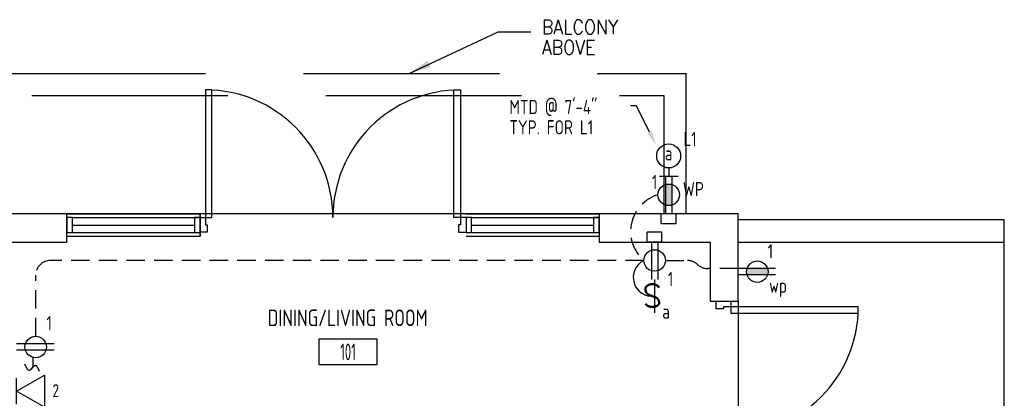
# Model space of a CAD drawing. Header units: inches. Extents: x 31163 to 32654, y 1540 to 4104.
# Tile 6 of 27: x 31812 to 32078, y 2268 to 2371. Entities that reach past the tile are written whole.
import ezdxf
from ezdxf import colors
from ezdxf.entities.mleader import LeaderData, LeaderLine
from ezdxf.enums import TextEntityAlignment as Align
from ezdxf.math import Vec2, Vec3

# ---------------------------------------------------------------- set-up
doc = ezdxf.new("R2010")
doc.units = ezdxf.units.IN
doc.header["$LTSCALE"] = 2
doc.header["$MEASUREMENT"] = 0
doc.linetypes.add('DASHED', pattern=[0.75, 0.5, -0.25])
doc.linetypes.add('HIDDEN', pattern=[0.375, 0.25, -0.125])
doc.layers.get('0').update_dxf_attribs({"color": 8, "linetype": 'CONTINUOUS'})
for name, color, linetype in [('a-door', 8, 'CONTINUOUS'), ('eeLight-LINE', 5, 'CONTINUOUS'), ('eeLightDist', 200, 'CONTINUOUS'), ('eeLightSwitches', 200, 'CONTINUOUS'), ('eeRecepDist', 120, 'CONTINUOUS'), ('eeRecepLINE', 120, 'HIDDEN'), ('eeTelDist', 5, 'CONTINUOUS'), ('G-SYMB', 1, 'CONTINUOUS'), ('roof', 8, 'DASHED'), ('TEXT', 2, 'CONTINUOUS'), ('Walls', 1, 'CONTINUOUS')]:
    doc.layers.add(name, color=color, linetype=linetype)
doc.styles.add('100-48', font='archstyl.shx', dxfattribs={"width": 0.9, "height": 4.8})
doc.styles.add('MED', font='archstyl.shx', dxfattribs={"width": 0.8, "height": 0.125})
doc.styles.get("Standard").update_dxf_attribs({"font": 'simplex.shx'})
doc.dimstyles.new('Copy of STANDARD', dxfattribs={"dimtxt": 8, "dimasz": 3, "dimexe": 3, "dimexo": 3, "dimgap": 3, "dimtad": 1, "dimrnd": 1, "dimzin": 3, "dimdsep": 46, "dimlunit": 4, "dimtxsty": 'Standard', "dimblk": 'ARCHTICK', "dimcen": 3, "dimdle": 3, "dimadec": 0, "dimazin": 0, "dimtfac": 1, "dimtix": 1, "dimtofl": 0, "dimtmove": 1, "dimatfit": 3, "dimfxl": 3, "dimtolj": 1, "dimtzin": 0, "dimlwd": -1, "dimlwe": -1, "dimarcsym": 0})

# ---------------------------------------------------------------- blocks, each defined once
blk = doc.blocks.new('RECEP-gf')
at = {"layer": 'eeRecepDist'}
blk.add_hatch(color=256, dxfattribs=at).paths.add_polyline_path([(137.8165, 590.8342, 0.073698), (137.8191, 590.8518, 0.073698), (137.8165, 590.8693), (137.7006, 590.8693, 0.073698), (137.698, 590.8518, 0.073698), (137.7006, 590.8342)])
at = {"layer": 'eeRecepDist', "linetype": 'Continuous'}
for p, q in [((137.6553, 590.8693), (137.8662, 590.8693)), ((137.6553, 590.8342), (137.8662, 590.8342))]:
    blk.add_line(p, q, dxfattribs=at)
blk.add_circle((137.7585, 590.8518), 0.0606, dxfattribs=at)
blk = doc.blocks.new('SP-SW')
at = {"layer": 'eeLightSwitches', "linetype": 'ByBlock'}
blk.add_line((0, 0), (0, 0.1873), dxfattribs=at)
blk.add_text('S', height=0.1272, dxfattribs=at).set_placement((-0.0418, 0.0268))
blk = doc.blocks.new('Recep-1')
at = {"layer": 'eeRecepDist', "linetype": 'Continuous'}
for p, q in [((0, 0.0176), (0.2108, 0.0176)), ((0, -0.0176), (0.2108, -0.0176))]:
    blk.add_line(p, q, dxfattribs=at)
blk.add_circle((0.1032, 0), 0.0606, dxfattribs=at)
blk = doc.blocks.new('TEL-OUT')
at = {"layer": 'eeTelDist', "linetype": 'ByBlock'}
for p, q in [((0, 0), (0.1574, 0.0909)), ((0.1574, 0.0909), (0.1574, -0.0909)), ((0.1574, -0.0909), (0, 0))]:
    blk.add_line(p, q, dxfattribs=at)
at = {"layer": 'eeTelDist'}
blk.add_line((0, -0.0725), (0, 0.0725), dxfattribs=at)
blk = doc.blocks.new('WALL-LGT')
at = {"layer": 'eeLightDist', "linetype": 'ByBlock'}
for p, q in [((-0.0525, 0), (0.0525, 0)), ((0, 0.0456), (0, 0))]:
    blk.add_line(p, q, dxfattribs=at)
blk.add_circle((0, 0.1131), 0.0675, dxfattribs=at)
blk = doc.blocks.new('CAJA 4X4 RECEPT')
at = {"layer": 'eeRecepDist', "color": 9}
for p, q in [((24134, 2831.23), (24130, 2831.23)), ((24130, 2828.61), (24130, 2831.23)), ((24134, 2828.61), (24134, 2831.23)), ((24130, 2828.61), (24134, 2828.61))]:
    blk.add_line(p, q, dxfattribs=at)
blk = doc.blocks.new('_ArchTick')
at = {"color": 0, "linetype": 'ByBlock', "const_width": 0.15}
blk.add_lwpolyline([(-0.5, -0.5), (0.5, 0.5)], dxfattribs=at)
blk = doc.blocks.new('*U5')
for points in [[(0, 0), (1.5, 0), (1.5, 2), (2, 2), (2, 4), (0, 4)], [(72, 0), (70.5, 0), (70.5, 2), (70, 2), (70, 4), (72, 4)]]:
    blk.add_lwpolyline(points)
for points in [[(3.25, 0), (3.25, -34.5), (1.5, -34.5), (1.5, 0)], [(68.75, 0), (68.75, -34.5), (70.5, -34.5), (70.5, 0)]]:
    blk.add_lwpolyline(points, close=True)
for centre, start, end in [((1.5, 0), 270, 0), ((70.5, 0), 180, 270)]:
    blk.add_arc(centre, 34.5, start, end)
blk = doc.blocks.new('AINC-ROOMID')
at = {"layer": 'G-SYMB'}
blk.add_lwpolyline([(-0.2473, -0.3519), (0.2533, -0.3519), (0.2533, -0.1607), (-0.2473, -0.1607)], close=True, dxfattribs=at)
at = {"layer": 'G-SYMB', "color": 4, "linetype": 'Continuous', "style": 'MED', "oblique": -180, "text_generation_flag": 6}
for tag, p in [('%%UROOM-ID', (0, 0.2093)), ('%%USPAN', (0, 0))]:
    blk.add_attdef(tag, text='', height=0.125, rotation=180, dxfattribs=at).set_placement(p, align=Align.MIDDLE)
at = {"layer": 'G-SYMB', "color": 4, "linetype": 'Continuous', "style": 'MED', "text_generation_flag": 6, "width": 0.75}
blk.add_attdef('R-NUM', text='', height=0.125, rotation=180, dxfattribs=at).set_placement((0.003, -0.2563), align=Align.MIDDLE)

msp = doc.modelspace()

# ---------------------------------------------------------------- linework, layer by layer
at = {"color": 1}
for p, q in [((31968.81231049, 2318.00256737), (31824.81231049, 2318.00256737)), ((32078.43731049, 2190.37756781), (32078.43731049, 2310.37756781)), ((32006.43731049, 2294.37756781), (32006.43731049, 2258.37756781))]:
    msp.add_line(p, q, dxfattribs=at)
at = {"layer": 'a-door'}
for p, q in [((31824.81231049, 2318.00256693), (31860.81231049, 2318.00256693)), ((31932.81231049, 2318.00256693), (31968.81231049, 2318.00256693)), ((31826.31231049, 2317.00256693), (31860.8123085, 2317.00256693)), ((31934.31231049, 2317.00256693), (31968.8123085, 2317.00256693)), ((31826.31231049, 2315.00256693), (31859.3123085, 2315.00256693)), ((31826.31231049, 2313.00256693), (31860.8123085, 2313.00256693)), ((31934.31231049, 2315.00256693), (31967.3123085, 2315.00256693)), ((31934.31231049, 2313.00256693), (31968.8123085, 2313.00256693)), ((31824.81231049, 2312.00256693), (31860.81231049, 2312.00256825)), ((31932.81231049, 2312.00256693), (31968.81231049, 2312.00256825))]:
    msp.add_line(p, q, dxfattribs=at)
for points in [[(31824.81231049, 2313.00256693), (31826.31231049, 2313.00256693), (31826.31231049, 2317.00256693), (31824.81231049, 2317.00256693)], [(31859.3123085, 2313.00256693), (31860.8123085, 2313.00256693), (31860.8123085, 2317.00256693), (31859.3123085, 2317.00256693)], [(31932.81231049, 2313.00256693), (31934.31231049, 2313.00256693), (31934.31231049, 2317.00256693), (31932.81231049, 2317.00256693)], [(31967.3123085, 2313.00256693), (31968.8123085, 2313.00256693), (31968.8123085, 2317.00256693), (31967.3123085, 2317.00256693)]]:
    msp.add_lwpolyline(points, close=True, dxfattribs=at)
at = {"layer": 'eeRecepDist', "ltscale": 2}
msp.add_arc((31983.14992694, 2300.83077975), 5.11205979, 116.0547450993, 277.4393483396, dxfattribs=at)
at = {"layer": 'eeRecepLINE', "ltscale": 10}
for p, q in [((31980.90455831, 2305.42332534), (31820.35293978, 2305.42332534)), ((31986.72006268, 2305.42277208), (31992.69003312, 2305.417756)), ((32006.43731049, 2303.2209038), (31998.19334929, 2303.2209038)), ((31816.35293978, 2284.91031956), (31816.35293978, 2301.42332534)), ((31815.65938182, 2276.62925638), (31815.66427513, 2279.0948209))]:
    msp.add_line(p, q, dxfattribs=at)
for centre, radius, start, end in [((31987.65969698, 2313.25386362), 10.341626, 106.5315415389, 229.2167786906), ((31820.35293978, 2301.42332534), 4, 90, 180), ((31992.68667225, 2301.41775741), 4, 46.501575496, 89.9518590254), ((31998.19334929, 2307.2209038), 4, 226.5015754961, 270)]:
    msp.add_arc(centre, radius, start, end, dxfattribs=at)
at = {"layer": 'eeRecepLINE', "linetype": 'Continuous'}
msp.add_spline([(31817.39617208, 2275.38835914), (31816.19178559, 2277.01655491), (31814.64192696, 2275.71290368), (31813.43754046, 2277.34109946)], degree=3, dxfattribs=at)
at = {"layer": 'roof', "ltscale": 53}
for p, q in [((31650.31231049, 2356.00256737), (31992.31231049, 2356.00256737)), ((31992.31231049, 2318.00256737), (31992.31231049, 2356.00256737)), ((31656.31231049, 2350.00256737), (31986.31231049, 2350.00256737)), ((31986.31231049, 2350.00256737), (31986.31231049, 2318.00256737))]:
    msp.add_line(p, q, dxfattribs=at)
at = {"layer": 'Walls'}
for p, q in [((31824.81231049, 2318.00256737), (31692.31231049, 2318.00256737)), ((31824.81231049, 2310.37756737), (31824.81231049, 2318.00256737)), ((31860.81231049, 2312.00256737), (31860.81231049, 2318.00256737)), ((31860.81231049, 2318.00256693), (31860.81231049, 2312.00256825)), ((32006.43731049, 2318.00256737), (31968.81231049, 2318.00256737)), ((31968.81231049, 2318.00256737), (31968.81231049, 2310.37756737)), ((32006.43731049, 2316.37756781), (32006.43731049, 2318.00256737)), ((32078.43731049, 2316.37756781), (32006.43731049, 2316.37756781)), ((32006.43731049, 2310.37756737), (32006.43731049, 2316.37756781)), ((32078.43731049, 2310.37756781), (32078.43731049, 2316.37756781)), ((31699.93731049, 2310.37756737), (31824.81231049, 2310.37756737)), ((31968.81231049, 2310.37756737), (31998.81231049, 2310.37756737)), ((31998.81231049, 2310.37756737), (31998.81231049, 2294.37756781)), ((32006.43731049, 2310.37756781), (32078.43731049, 2310.37756781)), ((32006.43731049, 2294.37756781), (32006.43731049, 2310.37756737)), ((31998.81231049, 2294.37756781), (32006.43731049, 2294.37756781))]:
    msp.add_line(p, q, dxfattribs=at)

# ---------------------------------------------------------------- block references
ref = msp.add_blockref('AINC-ROOMID', (31900.76164637, 2289.91008104), dxfattribs=dict(xscale=-31.40809428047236, yscale=-35.94597718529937, zscale=31.40809428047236, rotation=180))
ref.add_attrib('%%USPAN', 'DINING/LIVING ROOM', dxfattribs={"layer": 'G-SYMB', "color": 4, "linetype": 'Continuous', "height": 4.4932471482, "rotation": 180, "style": 'MED', "text_generation_flag": 6, "width": 0.873758}).set_placement((31900.76164637, 2289.91008104), align=Align.MIDDLE)
ref.add_attrib('R-NUM', '101', dxfattribs={"layer": 'G-SYMB', "color": 4, "linetype": 'Continuous', "height": 4.493247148, "rotation": 180, "style": 'MED', "text_generation_flag": 6, "width": 0.655319}).set_placement((31900.85511613, 2280.69713629), align=Align.MIDDLE)
at = {"layer": 'a-door', "color": 2, "linetype": 'Continuous', "lineweight": -3}
for p, rotation in [((31932.75667937, 2317.03212517), 180), ((32004.43731182, 2222.37756781), 89.99999999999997)]:
    msp.add_blockref('*U5', p, dxfattribs=dict(at, rotation=rotation))
at = {"layer": 'eeLight-LINE'}
for p in [(7855.62626716, -513.23160368), (7851.81377197, -518.18105471)]:
    msp.add_blockref('CAJA 4X4 RECEPT', p, dxfattribs=at)
at = {"layer": 'eeLightDist', "xscale": 48, "yscale": 48, "zscale": 48}
msp.add_blockref('WALL-LGT', (31987.62481049, 2328.25245193), dxfattribs=at)
at = {"layer": 'eeLightSwitches', "xscale": 48, "yscale": 48, "zscale": 48, "rotation": 180}
msp.add_blockref('SP-SW', (31983.81181908, 2300.25761582), dxfattribs=at)
at = {"layer": 'eeRecepDist', "xscale": 48, "yscale": 48, "zscale": 48}
for name, p, rotation in [('RECEP-gf', (3626.73940884, 8935.57838818), 270), ('Recep-1', (31983.81278185, 2310.3776476), 269.9945491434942), ('RECEP-gf', (38624.0131313, 30663.26296947), 180), ('Recep-1', (31821.30726205, 2282.00209601), 179.9945491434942)]:
    msp.add_blockref(name, p, dxfattribs=dict(at, rotation=rotation))
at = {"layer": 'eeTelDist', "xscale": 48, "yscale": 48, "zscale": 48}
msp.add_blockref('TEL-OUT', (31811.18731049, 2270.08252084), dxfattribs=at)

# ---------------------------------------------------------------- texts
at = {"layer": 'eeLight-LINE', "color": 4, "style": '100-48', "width": 0.9}
for s, p in [('MTD @ 7\'-4"', (31944.51335177, 2344.99160487)), ('TYP. FOR L1', (31944.51335177, 2339.50122997)), ('L1', (31991.61035034, 2336.34021957)), ('a', (31986.57890527, 2332.4561423)), ('a', (31985.87753528, 2289.69148183))]:
    msp.add_text(s, height=3.84, dxfattribs=at).set_placement(p)
at = {"layer": 'eeLight-LINE', "color": 2, "ltscale": 2, "insert": (31953.30523001, 2370.44788469), "char_height": 3.84, "width": 39.861700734, "attachment_point": 1, "line_spacing_factor": 0.857871, "style": '100-48'}
msp.add_mtext('{\\Fromans|c0;BALCONY\\PABOVE}', dxfattribs=at)
at = {"layer": 'eeRecepDist', "style": '100-48', "width": 0.9}
for s, p in [('1', (31983.0724675, 2324.69097028)), ('WP', (31991.43467389, 2322.81721224)), ('1', (32014.41770749, 2305.9892224)), ('1', (31987.37302503, 2298.45486414)), ('wp', (32014.80228634, 2296.70266839)), ('1', (31819.25889084, 2286.550372))]:
    msp.add_text(s, height=3.84, dxfattribs=at).set_placement(p)
at = {"layer": 'eeTelDist', "color": 4, "style": '100-48', "width": 0.9}
msp.add_text('2', height=3.48769622, dxfattribs=at).set_placement((31820.87687396, 2268.47945823))

# ---------------------------------------------------------------- leaders
at = {"layer": 'eeLight-LINE', "color": 1, "ltscale": 2}
ml = msp.add_multileader_mtext('Standard', dxfattribs=at)
ml.set_content('', color=1)
ml.set_leader_properties()
ml.build(insert=Vec2(0, 0))
ml.multileader.update_dxf_attribs({"text_right_attachment_type": 6, "dogleg_length": 0.36})
ctx = ml.context
ctx.base_point, ctx.char_height, ctx.landing_gap_size, ctx.plane_origin = Vec3(31977.2101868, 2347.32663395), 0.18, 0.09, Vec3(31984.26447877, 2336.54035601)
ctx.right_attachment, ctx.text_align_type = 6, 2
notes = []
notes.append((ctx, [(0, (1, 1, 0), (31978.89062554, 2347.23663395), (-1, 0), 1.50043874, [(0, [(31984.26447877, 2336.54035601)], 0, [])])]))
ctx.mtext.insert, ctx.mtext.alignment, ctx.mtext.flow_direction = Vec3(31977.3001868, 2347.41663395), 3, 5
at = {"layer": 'TEXT', "color": 9, "ltscale": 10, "annotation_type": 0, "has_hookline": 1, "hookline_direction": 0, "text_width": 22.05257143}
msp.add_leader([(31917.40080088, 2356.00256737), (31941.49807272, 2367.24835023), (31950.30523001, 2367.19976609)], dimstyle='Copy of STANDARD', override={"dimasz": 6, "dimtad": 0}, dxfattribs=at)
for ctx, leaders in notes:
    for number, flags, end, landing, length, lines in leaders:
        leader = LeaderData()
        leader.index, (leader.has_last_leader_line, leader.has_dogleg_vector, leader.attachment_direction) = number, flags
        leader.last_leader_point, leader.dogleg_vector, leader.dogleg_length = Vec3(end), Vec3(landing), length
        for number, points, colour, breaks in lines:
            line = LeaderLine()
            line.index, line.vertices, line.color, line.breaks = number, Vec3.list(points), colors.encode_raw_color(colour), breaks
            leader.lines.append(line)
        ctx.leaders.append(leader)

doc.saveas('drawing.dxf')
